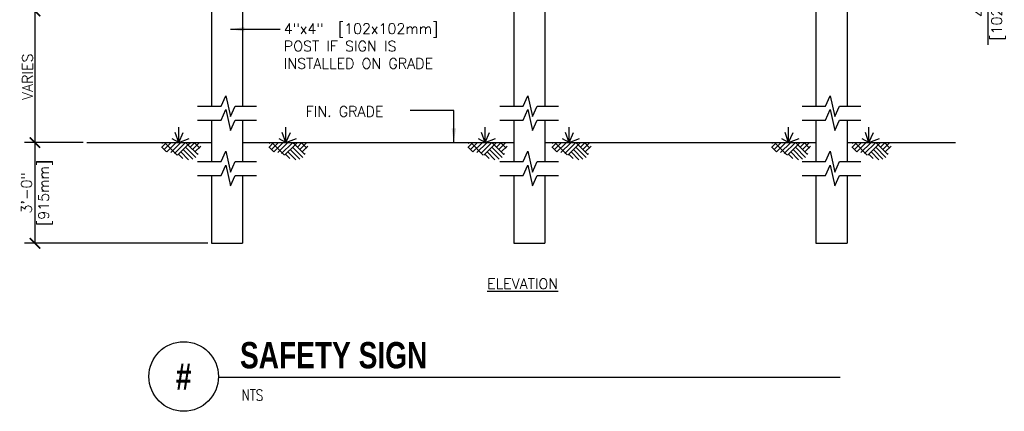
# Model space of a CAD drawing. Header units: inches. Extents: x 3.3 to 13, y 0.2 to 10.4.
# Tile 1 of 2: x 3.3 to 12.2, y 0.2 to 3.7. Entities that reach past the tile are written whole.
import ezdxf
from ezdxf.enums import TextEntityAlignment as Align

# ---------------------------------------------------------------- set-up
doc = ezdxf.new("R2010")
doc.units = ezdxf.units.IN
doc.header["$MEASUREMENT"] = 0
doc.header["$PDSIZE"] = -1
doc.layers.get('Defpoints').update_dxf_attribs({"color": 2})
for name, color, linetype in [('A-DETL-DIMS', 2, 'Continuous'), ('A-DETL-MEDM', 4, 'Continuous'), ('A-DETL-PATT', 8, 'Continuous'), ('A-DETL-TEXT', 2, 'Continuous')]:
    doc.layers.add(name, color=color, linetype=linetype)
doc.styles.add('BOLD', font='bold.shx', dxfattribs={"width": 0.9})
doc.styles.add('Romans', font='romans.shx')
doc.dimstyles.new('VA-Dims', dxfattribs={"dimtxt": 0.09375, "dimasz": 0.09375, "dimexe": 0.09375, "dimexo": 0.03125, "dimgap": 0.02, "dimtad": 1, "dimdec": 5, "dimzin": 0, "dimdsep": 46, "dimlunit": 4, "dimtxsty": 'Romans', "dimblk": 'ARCHTICK', "dimcen": 0.09375, "dimclrd": 256, "dimclre": 256, "dimclrt": 256, "dimadec": 0, "dimazin": 0, "dimtfac": 1, "dimtdec": 5, "dimtofl": 0, "dimtmove": 0, "dimatfit": 3, "dimfxl": 0, "dimfrac": 2, "dimtolj": 1, "dimtzin": 0, "dimlwd": -1, "dimlwe": -1, "dimarcsym": 0})
doc.dimstyles.new('VA-Lead', dxfattribs={"dimtxt": 0.09375, "dimasz": 0.125, "dimexe": 0.125, "dimexo": 0.03125, "dimgap": 0.02, "dimtad": 1, "dimdec": 5, "dimzin": 0, "dimdsep": 46, "dimlunit": 4, "dimtxsty": 'Romans', "dimcen": 0.125, "dimclrd": 256, "dimclre": 256, "dimclrt": 256, "dimadec": 0, "dimazin": 0, "dimtfac": 1, "dimtdec": 5, "dimtofl": 0, "dimtmove": 0, "dimatfit": 3, "dimfxl": 0, "dimfrac": 2, "dimtolj": 1, "dimtzin": 0, "dimlwd": -1, "dimlwe": -1, "dimarcsym": 0})

# ---------------------------------------------------------------- blocks, each defined once
blk = doc.blocks.new('_ArchTick')
at = {"color": 0, "linetype": 'ByBlock', "const_width": 0.15}
blk.add_lwpolyline([(-0.5, -0.5), (0.5, 0.5)], dxfattribs=at)
blk = doc.blocks.new('*D6')
at = {"layer": 'A-DETL-DIMS'}
for p, q in [((9.8948, 4.5674), (12.1185, 4.5674)), ((12.0247, 4.5674), (12.0247, 4.2731)), ((9.9115, 4.2731), (12.1185, 4.2731)), ((12.0247, 4.2731), (12.0247, 3.4778))]:
    blk.add_line(p, q, dxfattribs=at)
at = {"layer": 'Defpoints', "color": 0}
for p in [(9.8636, 4.5674), (12.0247, 4.5674), (9.8803, 4.2731)]:
    blk.add_point(p, dxfattribs=at)
at = {"layer": 'A-DETL-DIMS', "xscale": 0.09375, "yscale": 0.09375, "zscale": 0.09375}
for p, rotation in [((12.0247, 4.5674), 90), ((12.0247, 4.2731), 270)]:
    blk.add_blockref('_ArchTick', p, dxfattribs=dict(at, rotation=rotation))
at = {"layer": 'A-DETL-DIMS', "insert": (11.9489, 3.7031), "char_height": 0.09375, "attachment_point": 5, "rotation": 90, "style": 'Romans'}
blk.add_mtext('\\A1;   4"', dxfattribs=at)
blk = doc.blocks.new('*D7')
at = {"layer": 'A-DETL-DIMS'}
for p, q in [((3.8886, 2.6006), (3.3599, 2.6006)), ((3.4536, 2.6006), (3.4536, 1.6957)), ((5.0091, 1.6957), (3.3599, 1.6957))]:
    blk.add_line(p, q, dxfattribs=at)
at = {"layer": 'Defpoints', "color": 0}
for p in [(3.9199, 2.6006), (3.4536, 1.6957), (5.0404, 1.6957)]:
    blk.add_point(p, dxfattribs=at)
at = {"layer": 'A-DETL-DIMS', "xscale": 0.09375, "yscale": 0.09375, "zscale": 0.09375}
for p, rotation in [((3.4536, 2.6006), 90), ((3.4536, 1.6957), 270)]:
    blk.add_blockref('_ArchTick', p, dxfattribs=dict(at, rotation=rotation))
at = {"layer": 'A-DETL-DIMS', "insert": (3.3778, 2.1481), "char_height": 0.09375, "attachment_point": 5, "rotation": 90, "style": 'Romans'}
blk.add_mtext('\\A1;3\'-0"', dxfattribs=at)
blk = doc.blocks.new('*D8')
at = {"layer": 'A-DETL-DIMS'}
for p, q in [((4.1185, 3.7815), (3.3599, 3.7815)), ((3.4536, 3.7815), (3.4536, 2.6006)), ((3.8886, 2.6006), (3.3599, 2.6006))]:
    blk.add_line(p, q, dxfattribs=at)
at = {"layer": 'Defpoints', "color": 0}
for p in [(4.1497, 3.7815), (3.4536, 2.6006), (3.9199, 2.6006)]:
    blk.add_point(p, dxfattribs=at)
at = {"layer": 'A-DETL-DIMS', "xscale": 0.09375, "yscale": 0.09375, "zscale": 0.09375}
for p, rotation in [((3.4536, 3.7815), 90), ((3.4536, 2.6006), 270)]:
    blk.add_blockref('_ArchTick', p, dxfattribs=dict(at, rotation=rotation))
at = {"layer": 'A-DETL-DIMS', "insert": (3.3868, 3.191), "char_height": 0.09375, "attachment_point": 5, "rotation": 90, "style": 'Romans'}
blk.add_mtext('\\A1;VARIES', dxfattribs=at)

msp = doc.modelspace()

# ---------------------------------------------------------------- hatches: boundary and pattern name
at = {"layer": 'A-DETL-PATT'}
h = msp.add_hatch(dxfattribs=at)
h.set_pattern_fill('AR-PARQ1', color=256, scale=0.09375, angle=45, style=0)
h.set_pattern_definition([(135, (0.5013, 11.4895), (-1.59099, 2e-16), [1.125, -1.125]), (135, (0.6338, 11.622), (-1.59099, 2e-16), [1.125, -1.125]), (135, (0.7664, 11.7546), (-1.59099, 2e-16), [1.125, -1.125]), (135, (0.899, 11.8872), (-1.59099, 2e-16), [1.125, -1.125]), (135, (1.0316, 12.0198), (-1.59099, 2e-16), [1.125, -1.125]), (135, (1.1642, 12.1524), (-1.59099, 2e-16), [1.125, -1.125]), (135, (1.2967, 12.285), (-1.59099, 2e-16), [1.125, -1.125]), (45, (-0.2942, 12.285), (1.59099, -2e-16), [1.125, -1.125]), (45, (-0.4268, 12.4176), (1.59099, -2e-16), [1.125, -1.125]), (45, (-0.5594, 12.5501), (1.59099, -2e-16), [1.125, -1.125]), (45, (-0.692, 12.6827), (1.59099, -2e-16), [1.125, -1.125]), (45, (-0.8246, 12.8153), (1.59099, -2e-16), [1.125, -1.125]), (45, (-0.9572, 12.9479), (1.59099, -2e-16), [1.125, -1.125]), (45, (-1.0897, 13.0805), (1.59099, -2e-16), [1.125, -1.125])])
edge = h.paths.add_edge_path()
edge.add_line((4.967113, 2.600565), (4.596731, 2.596715))
edge.add_spline(control_points=[(4.596731, 2.596715), (4.59323, 2.575044), (4.582837, 2.510724), (4.712853, 2.519769), (4.781627, 2.435333), (4.915609, 2.447716), (4.926782, 2.543024), (4.9521, 2.582236), (4.967113, 2.600565)], knot_values=[0, 0, 0, 0, 0.03804136, 0.1129102, 0.17871137, 0.25879923, 0.30524069, 0.35237499, 0.35237499, 0.35237499, 0.35237499], degree=3, periodic=0)
h = msp.add_hatch(dxfattribs=at)
h.set_pattern_fill('AR-PARQ1', color=256, scale=0.015, angle=45, style=0)
h.set_pattern_definition([(135, (0.50125, 11.48947), (-0.2545584, 2e-17), [0.18, -0.18]), (135, (0.52246, 11.51069), (-0.2545584, 2e-17), [0.18, -0.18]), (135, (0.54368, 11.5319), (-0.2545584, 2e-17), [0.18, -0.18]), (135, (0.56489, 11.55311), (-0.2545584, 2e-17), [0.18, -0.18]), (135, (0.5861, 11.57433), (-0.2545584, 2e-17), [0.18, -0.18]), (135, (0.60732, 11.59554), (-0.2545584, 2e-17), [0.18, -0.18]), (135, (0.62853, 11.61675), (-0.2545584, 2e-17), [0.18, -0.18]), (45, (0.37397, 11.61675), (0.2545584, -2e-17), [0.18, -0.18]), (45, (0.35276, 11.63797), (0.2545584, -2e-17), [0.18, -0.18]), (45, (0.33154, 11.65918), (0.2545584, -2e-17), [0.18, -0.18]), (45, (0.31033, 11.6804), (0.2545584, -2e-17), [0.18, -0.18]), (45, (0.28912, 11.7016), (0.2545584, -2e-17), [0.18, -0.18]), (45, (0.2679, 11.72282), (0.2545584, -2e-17), [0.18, -0.18]), (45, (0.2467, 11.74403), (0.2545584, -2e-17), [0.18, -0.18])])
edge = h.paths.add_edge_path()
edge.add_line((4.967113, 2.600565), (4.596731, 2.596715))
edge.add_spline(control_points=[(4.596731, 2.596715), (4.59323, 2.575044), (4.582837, 2.510724), (4.712853, 2.519769), (4.781627, 2.435333), (4.915609, 2.447716), (4.926782, 2.543024), (4.9521, 2.582236), (4.967113, 2.600565)], knot_values=[0, 0, 0, 0, 0.03804136, 0.1129102, 0.17871137, 0.25879923, 0.30524069, 0.35237499, 0.35237499, 0.35237499, 0.35237499], degree=3, periodic=0)
h = msp.add_hatch(dxfattribs=at)
h.set_pattern_fill('AR-PARQ1', color=256, scale=0.09375, angle=45, style=0)
h.set_pattern_definition([(135, (1.4647, 11.4895), (-1.59099, 2e-16), [1.125, -1.125]), (135, (1.5973, 11.622), (-1.59099, 2e-16), [1.125, -1.125]), (135, (1.7299, 11.7546), (-1.59099, 2e-16), [1.125, -1.125]), (135, (1.8625, 11.8872), (-1.59099, 2e-16), [1.125, -1.125]), (135, (1.995, 12.0198), (-1.59099, 2e-16), [1.125, -1.125]), (135, (2.1276, 12.1524), (-1.59099, 2e-16), [1.125, -1.125]), (135, (2.2602, 12.285), (-1.59099, 2e-16), [1.125, -1.125]), (45, (0.6692, 12.285), (1.59099, -2e-16), [1.125, -1.125]), (45, (0.5366, 12.4176), (1.59099, -2e-16), [1.125, -1.125]), (45, (0.404, 12.5501), (1.59099, -2e-16), [1.125, -1.125]), (45, (0.2715, 12.6827), (1.59099, -2e-16), [1.125, -1.125]), (45, (0.1389, 12.8153), (1.59099, -2e-16), [1.125, -1.125]), (45, (0.0063, 12.9479), (1.59099, -2e-16), [1.125, -1.125]), (45, (-0.1263, 13.0805), (1.59099, -2e-16), [1.125, -1.125])])
edge = h.paths.add_edge_path()
edge.add_line((5.930567, 2.600565), (5.560186, 2.596715))
edge.add_spline(control_points=[(5.560186, 2.596715), (5.556684, 2.575044), (5.546292, 2.510724), (5.676308, 2.519769), (5.745082, 2.435333), (5.879064, 2.447716), (5.890236, 2.543024), (5.915554, 2.582236), (5.930567, 2.600565)], knot_values=[0, 0, 0, 0, 0.03804136, 0.1129102, 0.17871137, 0.25879923, 0.30524069, 0.35237499, 0.35237499, 0.35237499, 0.35237499], degree=3, periodic=0)
h = msp.add_hatch(dxfattribs=at)
h.set_pattern_fill('AR-PARQ1', color=256, scale=0.015, angle=45, style=0)
h.set_pattern_definition([(135, (1.4647, 11.48947), (-0.2545584, 2e-17), [0.18, -0.18]), (135, (1.48592, 11.51069), (-0.2545584, 2e-17), [0.18, -0.18]), (135, (1.50713, 11.5319), (-0.2545584, 2e-17), [0.18, -0.18]), (135, (1.52834, 11.55311), (-0.2545584, 2e-17), [0.18, -0.18]), (135, (1.54956, 11.57433), (-0.2545584, 2e-17), [0.18, -0.18]), (135, (1.57077, 11.59554), (-0.2545584, 2e-17), [0.18, -0.18]), (135, (1.59198, 11.61675), (-0.2545584, 2e-17), [0.18, -0.18]), (45, (1.33743, 11.61675), (0.2545584, -2e-17), [0.18, -0.18]), (45, (1.31621, 11.63797), (0.2545584, -2e-17), [0.18, -0.18]), (45, (1.295, 11.65918), (0.2545584, -2e-17), [0.18, -0.18]), (45, (1.27379, 11.6804), (0.2545584, -2e-17), [0.18, -0.18]), (45, (1.25257, 11.7016), (0.2545584, -2e-17), [0.18, -0.18]), (45, (1.23136, 11.72282), (0.2545584, -2e-17), [0.18, -0.18]), (45, (1.21015, 11.74403), (0.2545584, -2e-17), [0.18, -0.18])])
edge = h.paths.add_edge_path()
edge.add_line((5.930567, 2.600565), (5.560186, 2.596715))
edge.add_spline(control_points=[(5.560186, 2.596715), (5.556684, 2.575044), (5.546292, 2.510724), (5.676308, 2.519769), (5.745082, 2.435333), (5.879064, 2.447716), (5.890236, 2.543024), (5.915554, 2.582236), (5.930567, 2.600565)], knot_values=[0, 0, 0, 0, 0.03804136, 0.1129102, 0.17871137, 0.25879923, 0.30524069, 0.35237499, 0.35237499, 0.35237499, 0.35237499], degree=3, periodic=0)
h = msp.add_hatch(dxfattribs=at)
h.set_pattern_fill('AR-PARQ1', color=256, scale=0.09375, angle=45, style=0)
h.set_pattern_definition([(135, (3.2561, 11.4895), (-1.59099, 2e-16), [1.125, -1.125]), (135, (3.3887, 11.622), (-1.59099, 2e-16), [1.125, -1.125]), (135, (3.5212, 11.7546), (-1.59099, 2e-16), [1.125, -1.125]), (135, (3.6538, 11.8872), (-1.59099, 2e-16), [1.125, -1.125]), (135, (3.7864, 12.0198), (-1.59099, 2e-16), [1.125, -1.125]), (135, (3.919, 12.1524), (-1.59099, 2e-16), [1.125, -1.125]), (135, (4.0516, 12.285), (-1.59099, 2e-16), [1.125, -1.125]), (45, (2.4606, 12.285), (1.59099, -2e-16), [1.125, -1.125]), (45, (2.328, 12.4176), (1.59099, -2e-16), [1.125, -1.125]), (45, (2.1954, 12.5501), (1.59099, -2e-16), [1.125, -1.125]), (45, (2.0628, 12.6827), (1.59099, -2e-16), [1.125, -1.125]), (45, (1.9303, 12.8153), (1.59099, -2e-16), [1.125, -1.125]), (45, (1.7977, 12.9479), (1.59099, -2e-16), [1.125, -1.125]), (45, (1.6651, 13.0805), (1.59099, -2e-16), [1.125, -1.125])])
edge = h.paths.add_edge_path()
edge.add_line((7.721938, 2.600565), (7.351556, 2.596715))
edge.add_spline(control_points=[(7.351556, 2.596715), (7.348055, 2.575044), (7.337662, 2.510724), (7.467678, 2.519769), (7.536452, 2.435333), (7.670434, 2.447716), (7.681607, 2.543024), (7.706925, 2.582236), (7.721938, 2.600565)], knot_values=[0, 0, 0, 0, 0.03804136, 0.1129102, 0.17871137, 0.25879923, 0.30524069, 0.35237499, 0.35237499, 0.35237499, 0.35237499], degree=3, periodic=0)
h = msp.add_hatch(dxfattribs=at)
h.set_pattern_fill('AR-PARQ1', color=256, scale=0.015, angle=45, style=0)
h.set_pattern_definition([(135, (3.25608, 11.48947), (-0.2545584, 2e-17), [0.18, -0.18]), (135, (3.27729, 11.51069), (-0.2545584, 2e-17), [0.18, -0.18]), (135, (3.2985, 11.5319), (-0.2545584, 2e-17), [0.18, -0.18]), (135, (3.31972, 11.55311), (-0.2545584, 2e-17), [0.18, -0.18]), (135, (3.34093, 11.57433), (-0.2545584, 2e-17), [0.18, -0.18]), (135, (3.36214, 11.59554), (-0.2545584, 2e-17), [0.18, -0.18]), (135, (3.38335, 11.61675), (-0.2545584, 2e-17), [0.18, -0.18]), (45, (3.1288, 11.61675), (0.2545584, -2e-17), [0.18, -0.18]), (45, (3.10758, 11.63797), (0.2545584, -2e-17), [0.18, -0.18]), (45, (3.08637, 11.65918), (0.2545584, -2e-17), [0.18, -0.18]), (45, (3.06516, 11.6804), (0.2545584, -2e-17), [0.18, -0.18]), (45, (3.04394, 11.7016), (0.2545584, -2e-17), [0.18, -0.18]), (45, (3.02273, 11.72282), (0.2545584, -2e-17), [0.18, -0.18]), (45, (3.00152, 11.74403), (0.2545584, -2e-17), [0.18, -0.18])])
edge = h.paths.add_edge_path()
edge.add_line((7.721938, 2.600565), (7.351556, 2.596715))
edge.add_spline(control_points=[(7.351556, 2.596715), (7.348055, 2.575044), (7.337662, 2.510724), (7.467678, 2.519769), (7.536452, 2.435333), (7.670434, 2.447716), (7.681607, 2.543024), (7.706925, 2.582236), (7.721938, 2.600565)], knot_values=[0, 0, 0, 0, 0.03804136, 0.1129102, 0.17871137, 0.25879923, 0.30524069, 0.35237499, 0.35237499, 0.35237499, 0.35237499], degree=3, periodic=0)
h = msp.add_hatch(dxfattribs=at)
h.set_pattern_fill('AR-PARQ1', color=256, scale=0.09375, angle=45, style=0)
h.set_pattern_definition([(135, (4.0113, 11.4895), (-1.59099, 2e-16), [1.125, -1.125]), (135, (4.1439, 11.622), (-1.59099, 2e-16), [1.125, -1.125]), (135, (4.2765, 11.7546), (-1.59099, 2e-16), [1.125, -1.125]), (135, (4.4091, 11.8872), (-1.59099, 2e-16), [1.125, -1.125]), (135, (4.5417, 12.0198), (-1.59099, 2e-16), [1.125, -1.125]), (135, (4.6742, 12.1524), (-1.59099, 2e-16), [1.125, -1.125]), (135, (4.8068, 12.285), (-1.59099, 2e-16), [1.125, -1.125]), (45, (3.2158, 12.285), (1.59099, -2e-16), [1.125, -1.125]), (45, (3.0832, 12.4176), (1.59099, -2e-16), [1.125, -1.125]), (45, (2.9507, 12.5501), (1.59099, -2e-16), [1.125, -1.125]), (45, (2.8181, 12.6827), (1.59099, -2e-16), [1.125, -1.125]), (45, (2.6855, 12.8153), (1.59099, -2e-16), [1.125, -1.125]), (45, (2.5529, 12.9479), (1.59099, -2e-16), [1.125, -1.125]), (45, (2.4203, 13.0805), (1.59099, -2e-16), [1.125, -1.125])])
edge = h.paths.add_edge_path()
edge.add_line((8.477188, 2.600565), (8.106806, 2.596715))
edge.add_spline(control_points=[(8.106806, 2.596715), (8.103305, 2.575044), (8.092913, 2.510724), (8.222929, 2.519769), (8.291703, 2.435333), (8.425685, 2.447716), (8.436857, 2.543024), (8.462175, 2.582236), (8.477188, 2.600565)], knot_values=[0, 0, 0, 0, 0.03804136, 0.1129102, 0.17871137, 0.25879923, 0.30524069, 0.35237499, 0.35237499, 0.35237499, 0.35237499], degree=3, periodic=0)
h = msp.add_hatch(dxfattribs=at)
h.set_pattern_fill('AR-PARQ1', color=256, scale=0.015, angle=45, style=0)
h.set_pattern_definition([(135, (4.01133, 11.48947), (-0.2545584, 2e-17), [0.18, -0.18]), (135, (4.03254, 11.51069), (-0.2545584, 2e-17), [0.18, -0.18]), (135, (4.05375, 11.5319), (-0.2545584, 2e-17), [0.18, -0.18]), (135, (4.07497, 11.55311), (-0.2545584, 2e-17), [0.18, -0.18]), (135, (4.09618, 11.57433), (-0.2545584, 2e-17), [0.18, -0.18]), (135, (4.1174, 11.59554), (-0.2545584, 2e-17), [0.18, -0.18]), (135, (4.1386, 11.61675), (-0.2545584, 2e-17), [0.18, -0.18]), (45, (3.88405, 11.61675), (0.2545584, -2e-17), [0.18, -0.18]), (45, (3.86283, 11.63797), (0.2545584, -2e-17), [0.18, -0.18]), (45, (3.84162, 11.65918), (0.2545584, -2e-17), [0.18, -0.18]), (45, (3.8204, 11.6804), (0.2545584, -2e-17), [0.18, -0.18]), (45, (3.7992, 11.7016), (0.2545584, -2e-17), [0.18, -0.18]), (45, (3.77798, 11.72282), (0.2545584, -2e-17), [0.18, -0.18]), (45, (3.75677, 11.74403), (0.2545584, -2e-17), [0.18, -0.18])])
edge = h.paths.add_edge_path()
edge.add_line((8.477188, 2.600565), (8.106806, 2.596715))
edge.add_spline(control_points=[(8.106806, 2.596715), (8.103305, 2.575044), (8.092913, 2.510724), (8.222929, 2.519769), (8.291703, 2.435333), (8.425685, 2.447716), (8.436857, 2.543024), (8.462175, 2.582236), (8.477188, 2.600565)], knot_values=[0, 0, 0, 0, 0.03804136, 0.1129102, 0.17871137, 0.25879923, 0.30524069, 0.35237499, 0.35237499, 0.35237499, 0.35237499], degree=3, periodic=0)
h = msp.add_hatch(dxfattribs=at)
h.set_pattern_fill('AR-PARQ1', color=256, scale=0.09375, angle=45, style=0)
h.set_pattern_definition([(135, (5.9864, 11.4895), (-1.59099, 2e-16), [1.125, -1.125]), (135, (6.119, 11.622), (-1.59099, 2e-16), [1.125, -1.125]), (135, (6.2516, 11.7546), (-1.59099, 2e-16), [1.125, -1.125]), (135, (6.3842, 11.8872), (-1.59099, 2e-16), [1.125, -1.125]), (135, (6.5167, 12.0198), (-1.59099, 2e-16), [1.125, -1.125]), (135, (6.6493, 12.1524), (-1.59099, 2e-16), [1.125, -1.125]), (135, (6.7819, 12.285), (-1.59099, 2e-16), [1.125, -1.125]), (45, (5.1909, 12.285), (1.59099, -2e-16), [1.125, -1.125]), (45, (5.0583, 12.4176), (1.59099, -2e-16), [1.125, -1.125]), (45, (4.9257, 12.5501), (1.59099, -2e-16), [1.125, -1.125]), (45, (4.7932, 12.6827), (1.59099, -2e-16), [1.125, -1.125]), (45, (4.6606, 12.8153), (1.59099, -2e-16), [1.125, -1.125]), (45, (4.528, 12.9479), (1.59099, -2e-16), [1.125, -1.125]), (45, (4.3954, 13.0805), (1.59099, -2e-16), [1.125, -1.125])])
edge = h.paths.add_edge_path()
edge.add_line((10.452268, 2.600565), (10.081886, 2.596715))
edge.add_spline(control_points=[(10.081886, 2.596715), (10.078385, 2.575044), (10.067993, 2.510724), (10.198009, 2.519769), (10.266783, 2.435333), (10.400765, 2.447716), (10.411937, 2.543024), (10.437255, 2.582236), (10.452268, 2.600565)], knot_values=[0, 0, 0, 0, 0.03804136, 0.1129102, 0.17871137, 0.25879923, 0.30524069, 0.35237499, 0.35237499, 0.35237499, 0.35237499], degree=3, periodic=0)
h = msp.add_hatch(dxfattribs=at)
h.set_pattern_fill('AR-PARQ1', color=256, scale=0.015, angle=45, style=0)
h.set_pattern_definition([(135, (5.9864, 11.48947), (-0.2545584, 2e-17), [0.18, -0.18]), (135, (6.00762, 11.51069), (-0.2545584, 2e-17), [0.18, -0.18]), (135, (6.02883, 11.5319), (-0.2545584, 2e-17), [0.18, -0.18]), (135, (6.05005, 11.55311), (-0.2545584, 2e-17), [0.18, -0.18]), (135, (6.07126, 11.57433), (-0.2545584, 2e-17), [0.18, -0.18]), (135, (6.09247, 11.59554), (-0.2545584, 2e-17), [0.18, -0.18]), (135, (6.11369, 11.61675), (-0.2545584, 2e-17), [0.18, -0.18]), (45, (5.85913, 11.61675), (0.2545584, -2e-17), [0.18, -0.18]), (45, (5.83791, 11.63797), (0.2545584, -2e-17), [0.18, -0.18]), (45, (5.8167, 11.65918), (0.2545584, -2e-17), [0.18, -0.18]), (45, (5.79549, 11.6804), (0.2545584, -2e-17), [0.18, -0.18]), (45, (5.77427, 11.7016), (0.2545584, -2e-17), [0.18, -0.18]), (45, (5.75306, 11.72282), (0.2545584, -2e-17), [0.18, -0.18]), (45, (5.73185, 11.74403), (0.2545584, -2e-17), [0.18, -0.18])])
edge = h.paths.add_edge_path()
edge.add_line((10.452268, 2.600565), (10.081886, 2.596715))
edge.add_spline(control_points=[(10.081886, 2.596715), (10.078385, 2.575044), (10.067993, 2.510724), (10.198009, 2.519769), (10.266783, 2.435333), (10.400765, 2.447716), (10.411937, 2.543024), (10.437255, 2.582236), (10.452268, 2.600565)], knot_values=[0, 0, 0, 0, 0.03804136, 0.1129102, 0.17871137, 0.25879923, 0.30524069, 0.35237499, 0.35237499, 0.35237499, 0.35237499], degree=3, periodic=0)
h = msp.add_hatch(dxfattribs=at)
h.set_pattern_fill('AR-PARQ1', color=256, scale=0.09375, angle=45, style=0)
h.set_pattern_definition([(135, (6.709, 11.4895), (-1.59099, 2e-16), [1.125, -1.125]), (135, (6.8416, 11.622), (-1.59099, 2e-16), [1.125, -1.125]), (135, (6.9742, 11.7546), (-1.59099, 2e-16), [1.125, -1.125]), (135, (7.1067, 11.8872), (-1.59099, 2e-16), [1.125, -1.125]), (135, (7.2393, 12.0198), (-1.59099, 2e-16), [1.125, -1.125]), (135, (7.3719, 12.1524), (-1.59099, 2e-16), [1.125, -1.125]), (135, (7.5045, 12.285), (-1.59099, 2e-16), [1.125, -1.125]), (45, (5.9135, 12.285), (1.59099, -2e-16), [1.125, -1.125]), (45, (5.7809, 12.4176), (1.59099, -2e-16), [1.125, -1.125]), (45, (5.6483, 12.5501), (1.59099, -2e-16), [1.125, -1.125]), (45, (5.5158, 12.6827), (1.59099, -2e-16), [1.125, -1.125]), (45, (5.3832, 12.8153), (1.59099, -2e-16), [1.125, -1.125]), (45, (5.2506, 12.9479), (1.59099, -2e-16), [1.125, -1.125]), (45, (5.118, 13.0805), (1.59099, -2e-16), [1.125, -1.125])])
edge = h.paths.add_edge_path()
edge.add_line((11.174859, 2.600565), (10.804477, 2.596715))
edge.add_spline(control_points=[(10.804477, 2.596715), (10.800976, 2.575044), (10.790583, 2.510724), (10.920599, 2.519769), (10.989373, 2.435333), (11.123355, 2.447716), (11.134528, 2.543024), (11.159846, 2.582236), (11.174859, 2.600565)], knot_values=[0, 0, 0, 0, 0.03804136, 0.1129102, 0.17871137, 0.25879923, 0.30524069, 0.35237499, 0.35237499, 0.35237499, 0.35237499], degree=3, periodic=0)
h = msp.add_hatch(dxfattribs=at)
h.set_pattern_fill('AR-PARQ1', color=256, scale=0.015, angle=45, style=0)
h.set_pattern_definition([(135, (6.709, 11.48947), (-0.2545584, 2e-17), [0.18, -0.18]), (135, (6.73021, 11.51069), (-0.2545584, 2e-17), [0.18, -0.18]), (135, (6.75142, 11.5319), (-0.2545584, 2e-17), [0.18, -0.18]), (135, (6.77264, 11.55311), (-0.2545584, 2e-17), [0.18, -0.18]), (135, (6.79385, 11.57433), (-0.2545584, 2e-17), [0.18, -0.18]), (135, (6.81506, 11.59554), (-0.2545584, 2e-17), [0.18, -0.18]), (135, (6.83628, 11.61675), (-0.2545584, 2e-17), [0.18, -0.18]), (45, (6.58172, 11.61675), (0.2545584, -2e-17), [0.18, -0.18]), (45, (6.5605, 11.63797), (0.2545584, -2e-17), [0.18, -0.18]), (45, (6.53929, 11.65918), (0.2545584, -2e-17), [0.18, -0.18]), (45, (6.51808, 11.6804), (0.2545584, -2e-17), [0.18, -0.18]), (45, (6.49686, 11.7016), (0.2545584, -2e-17), [0.18, -0.18]), (45, (6.47565, 11.72282), (0.2545584, -2e-17), [0.18, -0.18]), (45, (6.45444, 11.74403), (0.2545584, -2e-17), [0.18, -0.18])])
edge = h.paths.add_edge_path()
edge.add_line((11.174859, 2.600565), (10.804477, 2.596715))
edge.add_spline(control_points=[(10.804477, 2.596715), (10.800976, 2.575044), (10.790583, 2.510724), (10.920599, 2.519769), (10.989373, 2.435333), (11.123355, 2.447716), (11.134528, 2.543024), (11.159846, 2.582236), (11.174859, 2.600565)], knot_values=[0, 0, 0, 0, 0.03804136, 0.1129102, 0.17871137, 0.25879923, 0.30524069, 0.35237499, 0.35237499, 0.35237499, 0.35237499], degree=3, periodic=0)

# ---------------------------------------------------------------- linework, layer by layer
at = {"layer": 'A-DETL-MEDM'}
for p, q in [((5.040372, 3.781481), (5.040372, 2.926751)), ((5.321622, 3.781481), (5.321622, 2.926751)), ((7.759122, 3.781481), (7.759122, 2.926751)), ((8.040372, 3.781481), (8.040372, 2.926751)), ((10.477872, 3.781481), (10.477872, 2.926751)), ((10.759122, 3.781481), (10.759122, 2.926751)), ((5.040372, 2.802237), (5.040372, 2.428694)), ((5.321622, 2.802237), (5.321622, 2.428694)), ((7.759122, 2.802237), (7.759122, 2.428694)), ((8.040372, 2.802237), (8.040372, 2.428694)), ((10.477872, 2.802826), (10.477872, 2.428694)), ((10.759122, 2.802826), (10.759122, 2.428694)), ((3.919891, 2.600565), (5.040372, 2.600565)), ((5.321622, 2.600565), (7.759122, 2.600565)), ((8.040372, 2.600565), (10.477872, 2.600565)), ((10.759122, 2.600565), (11.732846, 2.600565)), ((5.040372, 2.30418), (5.040372, 1.695722)), ((5.321622, 2.30418), (5.321622, 1.695722)), ((7.759122, 2.30418), (7.759122, 1.695722)), ((8.040372, 2.30418), (8.040372, 1.695722)), ((10.477872, 2.30418), (10.477872, 1.695722)), ((10.759122, 2.30418), (10.759122, 1.695722)), ((5.040372, 1.695722), (5.321622, 1.695722)), ((7.759122, 1.695722), (8.040372, 1.695722)), ((10.477872, 1.695722), (10.759122, 1.695722))]:
    msp.add_line(p, q, dxfattribs=at)
at = {"layer": 'A-DETL-PATT'}
for p, q in [((4.746629, 2.600565), (4.714052, 2.69055)), ((4.746629, 2.600565), (4.746629, 2.73942)), ((4.746629, 2.600565), (4.787475, 2.69055)), ((5.710084, 2.600565), (5.677506, 2.69055)), ((5.710084, 2.600565), (5.710084, 2.73942)), ((5.710084, 2.600565), (5.75093, 2.69055)), ((7.501454, 2.600565), (7.468877, 2.69055)), ((7.501454, 2.600565), (7.501454, 2.73942)), ((7.501454, 2.600565), (7.5423, 2.69055)), ((8.256704, 2.600565), (8.224127, 2.69055)), ((8.256704, 2.600565), (8.256704, 2.73942)), ((8.256704, 2.600565), (8.29755, 2.69055)), ((10.231785, 2.600565), (10.199207, 2.69055)), ((10.231785, 2.600565), (10.231785, 2.73942)), ((10.231785, 2.600565), (10.272631, 2.69055)), ((10.954375, 2.600565), (10.921798, 2.69055)), ((10.954375, 2.600565), (10.954375, 2.73942)), ((10.954375, 2.600565), (10.995221, 2.69055)), ((4.746629, 2.600565), (4.686545, 2.633397)), ((4.746629, 2.600565), (4.841677, 2.637473)), ((5.710084, 2.600565), (5.649999, 2.633397)), ((5.710084, 2.600565), (5.805132, 2.637473)), ((7.501454, 2.600565), (7.44137, 2.633397)), ((7.501454, 2.600565), (7.596502, 2.637473)), ((8.256704, 2.600565), (8.19662, 2.633397)), ((8.256704, 2.600565), (8.351752, 2.637473)), ((10.231785, 2.600565), (10.1717, 2.633397)), ((10.231785, 2.600565), (10.326832, 2.637473)), ((10.954375, 2.600565), (10.894291, 2.633397)), ((10.954375, 2.600565), (11.049423, 2.637473))]:
    msp.add_line(p, q, dxfattribs=at)
at = {"layer": 'A-DETL-TEXT'}
msp.add_line((5.103822, 0.495079), (10.695673, 0.495079), dxfattribs=at)
for points in [[(4.915946, 2.927826), (5.126849, 2.927826), (5.168844, 3.021526), (5.210838, 2.834125), (5.252833, 2.927826), (5.444643, 2.927826)], [(7.634696, 2.927826), (7.845599, 2.927826), (7.887594, 3.021526), (7.929588, 2.834125), (7.971583, 2.927826), (8.163393, 2.927826)], [(10.353446, 2.927826), (10.564349, 2.927826), (10.606344, 3.021526), (10.648338, 2.834125), (10.690333, 2.927826), (10.882143, 2.927826)], [(4.915946, 2.802826), (5.126849, 2.802826), (5.168844, 2.896526), (5.210838, 2.709125), (5.252833, 2.802826), (5.444643, 2.802826)], [(7.634696, 2.802826), (7.845599, 2.802826), (7.887594, 2.896526), (7.929588, 2.709125), (7.971583, 2.802826), (8.163393, 2.802826)], [(10.353446, 2.802826), (10.564349, 2.802826), (10.606344, 2.896526), (10.648338, 2.709125), (10.690333, 2.802826), (10.882143, 2.802826)], [(4.915946, 2.429769), (5.126849, 2.429769), (5.168844, 2.52347), (5.210838, 2.336069), (5.252833, 2.429769), (5.444643, 2.429769)], [(7.634696, 2.429769), (7.845599, 2.429769), (7.887594, 2.52347), (7.929588, 2.336069), (7.971583, 2.429769), (8.163393, 2.429769)], [(10.353446, 2.429769), (10.564349, 2.429769), (10.606344, 2.52347), (10.648338, 2.336069), (10.690333, 2.429769), (10.882143, 2.429769)], [(4.915946, 2.304769), (5.126849, 2.304769), (5.168844, 2.39847), (5.210838, 2.211069), (5.252833, 2.304769), (5.444643, 2.304769)], [(7.634696, 2.304769), (7.845599, 2.304769), (7.887594, 2.39847), (7.929588, 2.211069), (7.971583, 2.304769), (8.163393, 2.304769)], [(10.353446, 2.304769), (10.564349, 2.304769), (10.606344, 2.39847), (10.648338, 2.211069), (10.690333, 2.304769), (10.882143, 2.304769)]]:
    msp.add_lwpolyline(points, dxfattribs=at)
msp.add_circle((4.791322, 0.5), 0.3125, dxfattribs=at)

# ---------------------------------------------------------------- texts
at = {"layer": 'A-DETL-DIMS', "char_height": 0.09375, "width": 0.6983, "attachment_point": 2, "rotation": 90, "style": 'Romans'}
for s, insert in [('[102mm]', (12.055997, 3.812731)), ('[915mm]', (3.484881, 2.148144))]:
    msp.add_mtext(s, dxfattribs=dict(at, insert=insert))
at = {"layer": 'A-DETL-TEXT', "width": 0.8}
for s, height, style, p in [('SAFETY SIGN', 0.23622047, 'BOLD', (5.297488, 0.573171)), ('NTS', 0.0984252, 'Romans', (5.311394, 0.283361))]:
    msp.add_text(s, height=height, dxfattribs=dict(at, style=style)).set_placement(p)
at = {"layer": 'A-DETL-TEXT', "style": 'BOLD', "width": 0.8}
msp.add_text('#', height=0.23622, dxfattribs=at).set_placement((4.791322, 0.5), align=Align.MIDDLE)
at = {"layer": 'A-DETL-TEXT', "char_height": 0.09375, "attachment_point": 1, "style": 'Romans'}
for s, insert, width in [('4"x4"  [102x102mm] POST IF SIGN IS INSTALLED ON GRADE', (5.69199, 3.669962), 1.66212414), ('FIN. GRADE', (5.888528, 2.926773), 0.93901887), ('{\\LELEVATION}', (7.519782, 1.379286), 1.6621)]:
    msp.add_mtext(s, dxfattribs=dict(at, insert=insert, width=width))

# ---------------------------------------------------------------- dimensions: what is measured, and where the dimension line sits
at = {"layer": 'A-DETL-DIMS'}
dim = msp.add_linear_dim(base=(12.024747, 4.567395), p1=(9.880284, 4.273062), p2=(9.863594, 4.567395), angle=90, text='   4"', dimstyle='VA-Dims', override={"dimpost": '\\X'}, dxfattribs=at)
dim.commit()
dim.dimension.update_dxf_attribs({"geometry": '*D6', "text_midpoint": (12.024747, 3.703123), "dimtype": 160})
for base, p1, p2, text, picture, middle in [((3.453631, 2.600565), (4.149747, 3.781481), (3.919891, 2.600565), 'VARIES', '*D8', (3.386756, 3.191023)), ((3.453631, 1.695722), (3.919891, 2.600565), (5.040372, 1.695722), '3\'-0"', '*D7', (3.377827, 2.148144))]:
    dim = msp.add_linear_dim(base=base, p1=p1, p2=p2, angle=90, text=text, dimstyle='VA-Dims', override={"dimpost": '\\X'}, dxfattribs=at)
    dim.commit()
    dim.dimension.update_dxf_attribs({"geometry": picture, "text_midpoint": middle})

# ---------------------------------------------------------------- leaders
at = {"layer": 'A-DETL-TEXT'}
for points in [[(5.211561, 3.617913), (5.659233, 3.617913)], [(7.220625, 2.604097), (7.220625, 2.887529), (6.827547, 2.887529)]]:
    msp.add_leader(points, dimstyle='VA-Lead', dxfattribs=at)

doc.saveas('drawing.dxf')
